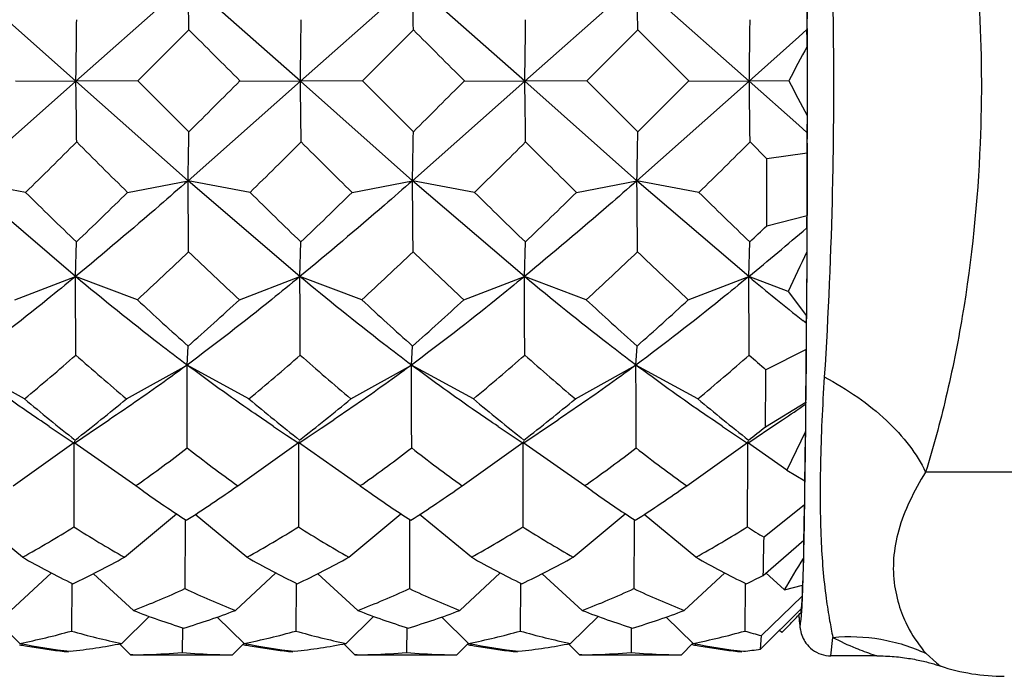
# Model space of a CAD drawing. Header units: inches. Extents: x 0 to 22, y 0 to 17.
# Tile 39 of 56: x 16.248 to 16.437, y 11.253 to 11.38. Entities that reach past the tile are written whole.
import ezdxf

# ---------------------------------------------------------------- set-up
doc = ezdxf.new("R2010")
doc.units = ezdxf.units.IN
doc.header["$LTSCALE"] = 1.21
doc.header["$MEASUREMENT"] = 0
doc.layers.get('0').update_dxf_attribs({"linetype": 'CONTINUOUS'})
doc.layers.add('02___PRT_ALL_AXES', color=7, linetype='CONTINUOUS')
doc.layers.add('DIMENSIONS', color=7, linetype='CONTINUOUS')
doc.styles.get("Standard").update_dxf_attribs({"font": 'txt', "width": 0.8})
doc.dimstyles.new('DIMSTYLE_2', dxfattribs={"dimtxt": 0.125, "dimasz": 0.18, "dimexe": 0.125, "dimexo": 0.0625, "dimgap": 0.0625, "dimtad": 0, "dimtih": 1, "dimtoh": 1, "dimdsep": 46, "dimtxsty": 'STANDARD', "dimblk": '_FILLED', "dimblk1": '_FILLED', "dimblk2": '_FILLED', "dimcen": 0.09, "dimadec": 0, "dimazin": 0, "dimtfac": 1, "dimtofl": 0, "dimtmove": 0, "dimatfit": 3, "dimldrblk": '_FILLED', "dimfxl": 1, "dimtolj": 1, "dimarcsym": 0})

# ---------------------------------------------------------------- blocks, each defined once
blk = doc.blocks.new('_FILLED')
at = {"color": 0, "linetype": 'BYBLOCK'}
blk.add_solid([(0, 0), (-1, 0.1736111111), (-1, -0.1736111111)], dxfattribs=at)
blk = doc.blocks.new('*D4')
at = {"layer": 'DIMENSIONS', "color": 2, "linetype": 'CONTINUOUS'}
for p, q in [((6.5839886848, 11.7967413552), (6.5839886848, 9.3306980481)), ((17.5851585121, 11.5620956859), (17.5851585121, 9.3306980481)), ((6.5839886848, 9.4556980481), (11.1220735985, 9.4556980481)), ((17.5851585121, 9.4556980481), (13.0470735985, 9.4556980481))]:
    blk.add_line(p, q, dxfattribs=at)
at = {"layer": 'DIMENSIONS', "color": 2, "linetype": 'CONTINUOUS', "xscale": 0.18, "yscale": 0.18, "zscale": 0.18, "rotation": 180}
blk.add_blockref('_FILLED', (6.5839886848, 9.4556980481), dxfattribs=at)
at = {"layer": 'DIMENSIONS', "color": 2, "linetype": 'CONTINUOUS', "xscale": 0.18, "yscale": 0.18, "zscale": 0.18}
blk.add_blockref('_FILLED', (17.5851585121, 9.4556980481), dxfattribs=at)
at = {"layer": 'DIMENSIONS', "color": 2, "linetype": 'CONTINUOUS', "insert": (12.0845735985, 9.5181980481), "char_height": 0.125, "width": 1.8, "attachment_point": 2, "line_spacing_factor": 0.9}
blk.add_mtext('(1090.06 [42.916])', dxfattribs=at)
blk = doc.blocks.new('*D10')
at = {"layer": 'DIMENSIONS', "color": 2, "linetype": 'CONTINUOUS'}
for p, q in [((17.5851585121, 11.5620956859), (17.5851585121, 10.0806980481)), ((15.9046678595, 11.2851271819), (15.9046678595, 10.0806980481)), ((15.9046678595, 10.2056980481), (15.5446678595, 10.2056980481)), ((17.5851585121, 10.2056980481), (17.9451585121, 10.2056980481))]:
    blk.add_line(p, q, dxfattribs=at)
at = {"layer": 'DIMENSIONS', "color": 2, "linetype": 'CONTINUOUS', "xscale": 0.18, "yscale": 0.18, "zscale": 0.18}
blk.add_blockref('_FILLED', (15.9046678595, 10.2056980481), dxfattribs=at)
at = {"layer": 'DIMENSIONS', "color": 2, "linetype": 'CONTINUOUS', "xscale": 0.18, "yscale": 0.18, "zscale": 0.18, "rotation": 180}
blk.add_blockref('_FILLED', (17.5851585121, 10.2056980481), dxfattribs=at)
at = {"layer": 'DIMENSIONS', "color": 2, "linetype": 'CONTINUOUS', "insert": (16.7449131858, 10.2681980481), "char_height": 0.125, "width": 1.325, "attachment_point": 2, "line_spacing_factor": 0.9}
blk.add_mtext('42.68{\\Ftxt.shx;\\W1.000000;\\H0.125000; }[1.681]', dxfattribs=at)

msp = doc.modelspace()

# ---------------------------------------------------------------- linework, layer by layer
at = {"color": 7, "linetype": 'CONTINUOUS'}
for p, q in [((16.2583741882, 11.3677074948), (16.2367054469, 11.3869015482)), ((16.2799914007, 11.3869015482), (16.2583741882, 11.3677074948)), ((16.301660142, 11.3677074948), (16.2799914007, 11.3869015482)), ((16.3232773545, 11.3869015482), (16.301660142, 11.3677074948)), ((16.3449460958, 11.3677074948), (16.3232773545, 11.3869015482)), ((16.3665633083, 11.3869015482), (16.3449460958, 11.3677074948)), ((16.3882320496, 11.3677074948), (16.3665633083, 11.3869015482)), ((16.3994226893, 11.3794065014), (16.3994174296, 11.382417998)), ((16.3993932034, 11.3816609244), (16.3993478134, 11.3776205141)), ((16.399426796, 11.376387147), (16.3994226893, 11.3794065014)), ((16.2801655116, 11.3775738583), (16.2703388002, 11.3677549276)), ((16.3234514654, 11.3775738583), (16.313624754, 11.3677549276)), ((16.3667374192, 11.3775738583), (16.3569107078, 11.3677549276)), ((16.3977750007, 11.3762212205), (16.3882320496, 11.3677074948)), ((16.3993478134, 11.3776205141), (16.3977750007, 11.3762212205)), ((16.3994297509, 11.3733599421), (16.399426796, 11.376387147)), ((16.3994032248, 11.3743910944), (16.3994039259, 11.3610537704)), ((16.3994300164, 11.3612188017), (16.3994297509, 11.3733599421)), ((16.2583741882, 11.3677074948), (16.2367074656, 11.3484982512)), ((16.2467187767, 11.3677549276), (16.2583741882, 11.3677074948)), ((16.2703388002, 11.3677549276), (16.2583741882, 11.3677074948)), ((16.2799934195, 11.3484982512), (16.2583741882, 11.3677074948)), ((16.2801665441, 11.3579324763), (16.2703388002, 11.3677549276)), ((16.301660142, 11.3677074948), (16.2799934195, 11.3484982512)), ((16.2900047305, 11.3677549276), (16.301660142, 11.3677074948)), ((16.313624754, 11.3677549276), (16.301660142, 11.3677074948)), ((16.3232793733, 11.3484982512), (16.301660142, 11.3677074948)), ((16.313624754, 11.3677549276), (16.3234524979, 11.3579324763)), ((16.3449460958, 11.3677074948), (16.3232793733, 11.3484982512)), ((16.3332906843, 11.3677549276), (16.3449460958, 11.3677074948)), ((16.3569107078, 11.3677549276), (16.3449460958, 11.3677074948)), ((16.3665653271, 11.3484982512), (16.3449460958, 11.3677074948)), ((16.3569107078, 11.3677549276), (16.3667384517, 11.3579324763)), ((16.3882320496, 11.3677074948), (16.3665653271, 11.3484982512)), ((16.3765766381, 11.3677549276), (16.3882320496, 11.3677074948)), ((16.3958603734, 11.3677377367), (16.3882320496, 11.3677074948)), ((16.397758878, 11.3592059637), (16.3882320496, 11.3677074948)), ((16.3994039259, 11.3610537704), (16.3993488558, 11.357790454)), ((16.3994271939, 11.3581908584), (16.3994298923, 11.3610536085)), ((16.3994298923, 11.3610536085), (16.3994300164, 11.3612188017)), ((16.3993488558, 11.357790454), (16.397758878, 11.3592059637)), ((16.3993488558, 11.357790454), (16.3993946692, 11.3537780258)), ((16.3994232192, 11.3551704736), (16.3994267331, 11.3577898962)), ((16.3994267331, 11.3577898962), (16.3994271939, 11.3581908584)), ((16.3916234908, 11.3527369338), (16.3883789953, 11.3559640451)), ((16.3994180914, 11.352157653), (16.3994232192, 11.3551704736)), ((16.3993946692, 11.3537780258), (16.3916234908, 11.3527369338)), ((16.3993946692, 11.3537780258), (16.3993640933, 11.3417831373)), ((16.3915905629, 11.3398193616), (16.3916234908, 11.3527369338)), ((16.3993958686, 11.3432104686), (16.3994180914, 11.352157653)), ((16.2486692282, 11.3462405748), (16.2367074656, 11.3484982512)), ((16.2582780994, 11.330012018), (16.2367074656, 11.3484982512)), ((16.2683351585, 11.3462405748), (16.2799934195, 11.3484982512)), ((16.291955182, 11.3462405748), (16.2799934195, 11.3484982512)), ((16.3015640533, 11.330012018), (16.2799934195, 11.3484982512)), ((16.3116211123, 11.3462405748), (16.3232793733, 11.3484982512)), ((16.3352411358, 11.3462405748), (16.3232793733, 11.3484982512)), ((16.3448500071, 11.330012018), (16.3232793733, 11.3484982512)), ((16.3549070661, 11.3462405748), (16.3665653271, 11.3484982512)), ((16.3785270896, 11.3462405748), (16.3665653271, 11.3484982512)), ((16.3881359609, 11.330012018), (16.3665653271, 11.3484982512)), ((16.3993862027, 11.3402660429), (16.3993958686, 11.3432104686)), ((16.3915905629, 11.3398193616), (16.3993640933, 11.3417831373)), ((16.3993754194, 11.337344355), (16.3993862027, 11.3402660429)), ((16.3993019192, 11.339377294), (16.399336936, 11.3347737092)), ((16.2582780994, 11.330012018), (16.2584719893, 11.336684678)), ((16.3015640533, 11.330012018), (16.3017579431, 11.336684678)), ((16.3448500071, 11.330012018), (16.3450438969, 11.336684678)), ((16.3881359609, 11.330012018), (16.3883298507, 11.336684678)), ((16.39936492, 11.3347721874), (16.3993754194, 11.337344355)), ((16.399336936, 11.3347737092), (16.3992833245, 11.3244521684)), ((16.3993050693, 11.3231579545), (16.3993635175, 11.3344454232)), ((16.3993635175, 11.3344454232), (16.39936492, 11.3347721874)), ((16.2466111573, 11.3255359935), (16.2582780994, 11.330012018)), ((16.2702311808, 11.3255359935), (16.2582780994, 11.330012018)), ((16.2898971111, 11.3255359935), (16.3015640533, 11.330012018)), ((16.3135171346, 11.3255359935), (16.3015640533, 11.330012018)), ((16.333183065, 11.3255359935), (16.3448500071, 11.330012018)), ((16.3568030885, 11.3255359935), (16.3448500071, 11.330012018)), ((16.3764690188, 11.3255359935), (16.3881359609, 11.330012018)), ((16.395756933, 11.3271582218), (16.3881359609, 11.330012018)), ((16.395756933, 11.3271582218), (16.3992707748, 11.3224311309)), ((16.3992833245, 11.3244521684), (16.3992707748, 11.3224311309)), ((16.3992878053, 11.3204238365), (16.3993050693, 11.3231579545)), ((16.3992035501, 11.3210262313), (16.3985602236, 11.3215367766)), ((16.3992035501, 11.3210262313), (16.3992257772, 11.3159798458)), ((16.3992694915, 11.3177269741), (16.3992878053, 11.3204238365)), ((16.3992501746, 11.3150742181), (16.3992694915, 11.3177269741)), ((16.2798029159, 11.3129592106), (16.2800101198, 11.316613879)), ((16.3230888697, 11.3129592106), (16.3232960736, 11.316613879)), ((16.3663748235, 11.3129592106), (16.3665820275, 11.316613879)), ((16.3992257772, 11.3159798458), (16.3914416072, 11.3120312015)), ((16.3991862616, 11.3073869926), (16.3992501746, 11.3150742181)), ((16.2484558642, 11.3064368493), (16.236516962, 11.3129592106)), ((16.2681217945, 11.3064368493), (16.2798029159, 11.3129592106)), ((16.291741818, 11.3064368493), (16.2798029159, 11.3129592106)), ((16.3114077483, 11.3064368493), (16.3230888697, 11.3129592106)), ((16.3350277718, 11.3064368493), (16.3230888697, 11.3129592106)), ((16.3546937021, 11.3064368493), (16.3663748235, 11.3129592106)), ((16.3783137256, 11.3064368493), (16.3663748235, 11.3129592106)), ((16.3913464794, 11.301059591), (16.3991374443, 11.3057919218)), ((16.3991374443, 11.3057919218), (16.3990679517, 11.3053869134)), ((16.3991630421, 11.3049236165), (16.3991862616, 11.3073869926)), ((16.3990679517, 11.3053869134), (16.3990772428, 11.3001100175)), ((16.3991138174, 11.3001548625), (16.3991630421, 11.3049236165)), ((16.2532103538, 11.3011219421), (16.2557139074, 11.2994468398)), ((16.2964963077, 11.3011219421), (16.2989998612, 11.2994468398)), ((16.3397822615, 11.3011219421), (16.342285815, 11.2994468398)), ((16.3830682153, 11.3011219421), (16.3855717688, 11.2994468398)), ((16.3990772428, 11.3001100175), (16.3954580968, 11.2926917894)), ((16.3990878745, 11.2978555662), (16.3991138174, 11.3001548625)), ((16.2557139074, 11.2994468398), (16.2580553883, 11.2978667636)), ((16.2580781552, 11.297866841), (16.2597147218, 11.2989800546)), ((16.2580781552, 11.2978668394), (16.2581888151, 11.2983015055)), ((16.2989998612, 11.2994468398), (16.3013413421, 11.2978667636)), ((16.301364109, 11.297866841), (16.3030006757, 11.2989800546)), ((16.301364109, 11.2978668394), (16.3014747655, 11.2983014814)), ((16.342285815, 11.2994468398), (16.344627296, 11.2978667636)), ((16.3446500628, 11.297866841), (16.3462866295, 11.2989800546)), ((16.3446500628, 11.2978668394), (16.3447607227, 11.2983015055)), ((16.3855717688, 11.2994468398), (16.3879132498, 11.2978667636)), ((16.3879360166, 11.297866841), (16.3895725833, 11.2989800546)), ((16.3879360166, 11.2978668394), (16.3880466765, 11.2983015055)), ((16.2463002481, 11.2896771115), (16.2580005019, 11.297995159)), ((16.2580016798, 11.2962445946), (16.2579957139, 11.2817532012)), ((16.2699202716, 11.2896771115), (16.2580005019, 11.297995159)), ((16.2580005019, 11.297995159), (16.2580016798, 11.2962445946)), ((16.2895862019, 11.2896771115), (16.3012864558, 11.297995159)), ((16.3012876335, 11.2962447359), (16.3012816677, 11.2817532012)), ((16.3132062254, 11.2896771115), (16.3012864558, 11.297995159)), ((16.3012864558, 11.297995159), (16.3012876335, 11.2962447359)), ((16.3328721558, 11.2896771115), (16.3445724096, 11.297995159)), ((16.3445735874, 11.2962445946), (16.3445676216, 11.2817532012)), ((16.3564921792, 11.2896771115), (16.3445724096, 11.297995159)), ((16.3445724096, 11.297995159), (16.3445735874, 11.2962445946)), ((16.3761581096, 11.2896771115), (16.3878583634, 11.297995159)), ((16.3878595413, 11.2962445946), (16.3878535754, 11.2817532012)), ((16.3954580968, 11.2926917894), (16.3878583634, 11.297995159)), ((16.3878583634, 11.297995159), (16.3878595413, 11.2962445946)), ((16.3954580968, 11.2926917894), (16.3989542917, 11.2906412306)), ((16.3988847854, 11.290676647), (16.3988840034, 11.2895487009)), ((16.3989756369, 11.2892599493), (16.3990049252, 11.2913152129)), ((16.6637168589, 11.2923122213), (16.4222407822, 11.2923116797)), ((16.2713698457, 11.2886451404), (16.2699202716, 11.2896771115)), ((16.3132062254, 11.2896771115), (16.3146557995, 11.2886451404)), ((16.3146557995, 11.2886451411), (16.3148298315, 11.2885221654)), ((16.3579417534, 11.2886451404), (16.3564921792, 11.2896771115)), ((16.3988840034, 11.2895487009), (16.3988804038, 11.2859965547)), ((16.3989456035, 11.2872723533), (16.3989756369, 11.2892599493)), ((16.3989148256, 11.2853523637), (16.3989456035, 11.2872723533)), ((16.3988804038, 11.2859965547), (16.3910696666, 11.2797415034)), ((16.2480593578, 11.2759008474), (16.2380823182, 11.2841147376)), ((16.2677252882, 11.2759008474), (16.2777463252, 11.2842725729)), ((16.279443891, 11.2831540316), (16.2794418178, 11.2822177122)), ((16.2913453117, 11.2759008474), (16.2813682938, 11.2841147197)), ((16.311011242, 11.2759008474), (16.321032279, 11.2842725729)), ((16.3227298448, 11.2831540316), (16.3227277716, 11.2822177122)), ((16.3346312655, 11.2759008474), (16.3246542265, 11.284114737)), ((16.3542971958, 11.2759008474), (16.3643182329, 11.2842725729)), ((16.3660157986, 11.2831540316), (16.3660137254, 11.2822177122)), ((16.3779172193, 11.2759008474), (16.3679401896, 11.2841147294)), ((16.2794418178, 11.2822177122), (16.27940272, 11.2698364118)), ((16.3227277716, 11.2822177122), (16.3226886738, 11.2698364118)), ((16.3660137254, 11.2822177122), (16.3659746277, 11.2698364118)), ((16.398818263, 11.2800125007), (16.3988511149, 11.281720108)), ((16.3909268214, 11.2723861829), (16.3987477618, 11.2791666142)), ((16.3986760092, 11.2791044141), (16.398666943, 11.2765377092)), ((16.3986636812, 11.2756772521), (16.3985026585, 11.2705237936)), ((16.398666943, 11.2765377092), (16.3986636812, 11.2756772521)), ((16.2458333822, 11.2656374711), (16.2536368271, 11.2728720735)), ((16.2694534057, 11.2656374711), (16.2617321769, 11.272723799)), ((16.289119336, 11.2656374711), (16.2969227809, 11.2728720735)), ((16.3127393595, 11.2656374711), (16.305018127, 11.2727238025)), ((16.3324052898, 11.2656374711), (16.3402087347, 11.2728720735)), ((16.3560253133, 11.2656374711), (16.34830408, 11.2727238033)), ((16.3756912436, 11.2656374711), (16.3834946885, 11.2728720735)), ((16.3950093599, 11.2695856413), (16.3913982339, 11.2728998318)), ((16.2575555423, 11.270886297), (16.2574978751, 11.261665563)), ((16.3008414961, 11.2708862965), (16.3007838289, 11.261665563)), ((16.3441274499, 11.270886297), (16.3440697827, 11.261665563)), ((16.3874134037, 11.270886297), (16.3873557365, 11.261665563)), ((16.3950093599, 11.2695856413), (16.3985026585, 11.2705237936)), ((16.3984253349, 11.2704972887), (16.3984165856, 11.2691863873)), ((16.398411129, 11.2683928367), (16.3905642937, 11.2607836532)), ((16.398411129, 11.2683928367), (16.3982543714, 11.2659606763)), ((16.3984165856, 11.2691863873), (16.398411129, 11.2683928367)), ((16.3903954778, 11.2581644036), (16.3982543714, 11.2659606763)), ((16.3981665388, 11.2658949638), (16.3981592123, 11.2651950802)), ((16.3982657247, 11.2639002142), (16.3984212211, 11.2663645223)), ((16.2475400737, 11.2592813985), (16.2423473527, 11.2643574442)), ((16.267206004, 11.2592813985), (16.272502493, 11.26448593)), ((16.2908260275, 11.2592813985), (16.2856333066, 11.264357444)), ((16.3104919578, 11.2592813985), (16.315788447, 11.2644859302)), ((16.3341119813, 11.2592813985), (16.3289192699, 11.2643574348)), ((16.3537779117, 11.2592813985), (16.3590744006, 11.26448593)), ((16.3773979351, 11.2592813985), (16.3722052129, 11.2643574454)), ((16.3977952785, 11.2646691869), (16.3978700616, 11.2636121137)), ((16.3978079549, 11.2646722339), (16.3978654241, 11.2639223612)), ((16.2789118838, 11.2623247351), (16.2788631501, 11.2575546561)), ((16.3221978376, 11.2623247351), (16.3221491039, 11.2575546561)), ((16.3654837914, 11.2623247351), (16.3654350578, 11.2575546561)), ((16.3978654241, 11.2639223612), (16.3979051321, 11.2635160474)), ((16.3979028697, 11.2632369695), (16.3979703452, 11.262612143)), ((16.3979051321, 11.2635160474), (16.3980258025, 11.2628311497)), ((16.3980665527, 11.2627846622), (16.3982657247, 11.2639002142)), ((16.3903954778, 11.2581644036), (16.3905642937, 11.2607836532)), ((16.3944790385, 11.2613574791), (16.3940483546, 11.2617881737)), ((16.394991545, 11.26186571), (16.3944790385, 11.2613574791)), ((16.4039715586, 11.2568791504), (16.404335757, 11.2604482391)), ((16.2689016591, 11.2570768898), (16.2667781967, 11.2592004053)), ((16.2885675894, 11.2570768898), (16.2907989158, 11.2593085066)), ((16.2907777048, 11.2590126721), (16.2905474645, 11.2590553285)), ((16.3121876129, 11.2570768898), (16.3100641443, 11.2592004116)), ((16.3318535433, 11.2570768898), (16.3340848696, 11.2593085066)), ((16.3340636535, 11.259012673), (16.3338334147, 11.2590553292)), ((16.3554735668, 11.2570768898), (16.3533501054, 11.2592004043)), ((16.3751394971, 11.2570768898), (16.3773708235, 11.2593085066)), ((16.3773496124, 11.2590126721), (16.3771193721, 11.2590553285)), ((16.2693385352, 11.2570760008), (16.2689016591, 11.2570768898)), ((16.2881199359, 11.2570760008), (16.2885675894, 11.2570768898)), ((16.3126244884, 11.2570760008), (16.3121876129, 11.2570768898)), ((16.331405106, 11.2570760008), (16.3318535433, 11.2570768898)), ((16.3559104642, 11.2570760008), (16.3554735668, 11.2570768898)), ((16.3746914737, 11.2570760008), (16.3751394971, 11.2570768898)), ((16.4127987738, 11.2568791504), (16.4039715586, 11.2568791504)), ((16.4120521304, 11.2571565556), (16.4128486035, 11.2568791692)), ((16.4223184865, 11.2573325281), (16.4243449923, 11.2555014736)), ((16.4243004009, 11.2551721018), (16.4250613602, 11.2549299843)), ((16.4243449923, 11.2555014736), (16.42513881, 11.2549099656))]:
    msp.add_line(p, q, dxfattribs=at)
for points in [[(16.2597147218, 11.2989800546), (16.2623581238, 11.300764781), (16.2648053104, 11.302402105)], [(16.3030006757, 11.2989800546), (16.3056440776, 11.300764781), (16.3080912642, 11.302402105)], [(16.3462866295, 11.2989800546), (16.3489300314, 11.300764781), (16.3513772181, 11.302402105)], [(16.3895725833, 11.2989800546), (16.3922159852, 11.300764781), (16.3946631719, 11.302402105)], [(16.412848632, 11.2568791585), (16.4131924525, 11.2568776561), (16.4136288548, 11.2568714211), (16.4140625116, 11.2568604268), (16.4144932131, 11.2568447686), (16.4149204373, 11.2568245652), (16.4153441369, 11.2567999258), (16.4157642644, 11.2567709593), (16.4161803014, 11.2567378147), (16.4165921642, 11.256700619), (16.4169998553, 11.2566594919), (16.417402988, 11.256614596), (16.4178016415, 11.2565660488), (16.4181956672, 11.2565139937), (16.4185843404, 11.2564586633), (16.4189677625, 11.2564001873), (16.4193457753, 11.2563387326), (16.4197172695, 11.2562746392), (16.4200821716, 11.2562080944), (16.4204405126, 11.256139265), (16.4207913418, 11.2560685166), (16.4211346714, 11.2559960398), (16.4214704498, 11.2559220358), (16.4217976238, 11.2558469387), (16.422116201, 11.255770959), (16.4224261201, 11.2556943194), (16.4227262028, 11.255617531), (16.4230165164, 11.2555408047), (16.4232968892, 11.2554644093), (16.4235657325, 11.2553890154), (16.4238233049, 11.2553147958), (16.4240691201, 11.2552421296), (16.4243004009, 11.2551721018)]]:
    msp.add_lwpolyline(points, dxfattribs=at)
for centre, radius, start, end in [((14.9437579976, 11.3572939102), 1.3365613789, 0.8693951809, 1.269325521), ((14.9870439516, 11.3572939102), 1.3365613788, 0.8693951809, 1.269325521), ((15.0303299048, 11.3572939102), 1.3365613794, 0.8693951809, 1.2693255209), ((13.468182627, 11.4079815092), 2.7904822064, 359.1730421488, 359.4160275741), ((13.5114685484, 11.4079815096), 2.7904822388, 359.1730421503, 359.4160275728), ((13.5547545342, 11.4079815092), 2.7904822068, 359.1730421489, 359.4160275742), ((13.5980404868, 11.4079815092), 2.790482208, 359.173042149, 359.4160275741), ((12.7202187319, 7.8004321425), 5.0466983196, 44.9802256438, 45.1380388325), ((12.763504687, 7.8004321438), 5.0466983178, 44.9802256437, 45.1380388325), ((12.8067906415, 7.8004321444), 5.0466983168, 44.9802256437, 45.1380388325), ((14.7902028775, 11.348395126), 1.6094103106, 0.9255092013, 1.0404950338), ((16.6184713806, 11.2534693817), 0.2502257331, 151.1020860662, 152.8281375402), ((13.5330983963, 11.3277334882), 2.725568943, 0.5934616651, 0.8403471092), ((12.1845866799, 15.4699114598), 5.8036321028, 314.8855202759, 315.0227681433), ((13.5763843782, 11.3277334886), 2.7255689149, 0.5934616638, 0.8403471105), ((12.2278726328, 15.4699114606), 5.8036321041, 314.885520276, 315.0227681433), ((13.6196703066, 11.3277334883), 2.7255689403, 0.5934616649, 0.8403471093), ((12.2711585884, 15.4699114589), 5.8036321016, 314.8855202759, 315.0227681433), ((13.6629562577, 11.3277334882), 2.725568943, 0.5934616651, 0.8403471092), ((16.6315831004, 11.4884265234), 0.2648225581, 207.1122057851, 208.7490318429), ((14.8958710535, 11.3786165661), 1.3844500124, 358.7534483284, 359.1439523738), ((14.9391570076, 11.3786165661), 1.3844500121, 358.7534483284, 359.1439523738), ((14.9824429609, 11.3786165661), 1.3844500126, 358.7534483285, 359.1439523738), ((14.9064077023, 12.7160845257), 1.9178473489, 314.4173154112, 314.8308520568), ((17.8670783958, 12.9696872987), 2.2784993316, 225.091857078, 225.439259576), ((14.9496936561, 12.7160845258), 1.917847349, 314.4173154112, 314.8308520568), ((17.9103643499, 12.969687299), 2.278499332, 225.091857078, 225.4392595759), ((14.99297961, 12.7160845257), 1.9178473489, 314.4173154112, 314.8308520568), ((17.9536503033, 12.9696872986), 2.2784993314, 225.0918570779, 225.4392595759), ((15.0362655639, 12.7160845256), 1.9178473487, 314.4173154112, 314.8308520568), ((11.8832431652, 11.3050360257), 4.3969650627, 0.3877241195, 0.5663548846), ((11.9265291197, 11.3050360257), 4.3969650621, 0.3877241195, 0.5663548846), ((11.9698150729, 11.3050360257), 4.3969650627, 0.3877241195, 0.5663548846), ((17.2246756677, 12.3376549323), 1.3912192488, 225.4487045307, 226.0125036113), ((15.4460984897, 12.1850483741), 1.1745942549, 313.7585250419, 314.4284172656), ((17.2016104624, 12.2695896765), 1.2961659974, 225.4280314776, 226.0331766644), ((15.4893845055, 12.1850483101), 1.1745941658, 313.7585250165, 314.428417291), ((17.3112475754, 12.3376549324), 1.391219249, 225.4487045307, 226.0125036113), ((15.5326704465, 12.1850483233), 1.1745941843, 313.7585250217, 314.4284172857), ((17.3545335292, 12.3376549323), 1.3912192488, 225.4487045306, 226.0125036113), ((15.6997135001, 11.3586604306), 0.6998541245, 358.4211249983, 358.6181528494), ((15.8600343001, 11.9709920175), 0.830509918, 309.4850161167, 310.4904357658), ((15.645591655, 12.1125475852), 1.0740685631, 313.7504254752, 313.991709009), ((15.7007615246, 11.9431797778), 0.8401068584, 312.6761609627, 313.5992390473), ((16.901204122, 11.9820023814), 0.897019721, 226.1795986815, 227.0400713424), ((15.7440473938, 11.9431798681), 0.8401069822, 312.6761610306, 313.5992389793), ((16.9138457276, 11.9495857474), 0.8524125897, 226.1570837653, 227.0625862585), ((15.7873333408, 11.9431798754), 0.8401069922, 312.6761610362, 313.5992389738), ((16.9571316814, 11.9495857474), 0.8524125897, 226.1570837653, 227.0625862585), ((16.9578012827, 11.0675931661), 0.619086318, 154.4326125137, 155.2114169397), ((10.2638365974, 11.291989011), 5.9945620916, 0.2186619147, 0.3634247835), ((10.3071227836, 11.2919890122), 5.9945618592, 0.2186619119, 0.3634247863), ((10.3504085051, 11.291989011), 5.9945620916, 0.2186619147, 0.3634247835), ((10.3936944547, 11.291989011), 5.9945620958, 0.2186619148, 0.3634247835), ((16.7845549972, 11.8069457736), 0.6201724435, 230.2672307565, 231.5084577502), ((16.7304611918, 11.8201435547), 0.6756095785, 227.0619613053, 228.1846005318), ((15.8695576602, 11.7813936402), 0.620073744, 311.4481008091, 312.6786853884), ((16.7546501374, 11.7992125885), 0.6472772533, 227.0373906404, 228.2091711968), ((15.9128435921, 11.7813936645), 0.6200737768, 311.4481008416, 312.6786853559), ((16.8170330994, 11.8201435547), 0.6756095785, 227.0619613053, 228.1846005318), ((15.9561295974, 11.7813936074), 0.6200736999, 311.4481007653, 312.6786854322), ((16.2567449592, 11.3285469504), 0.1426569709, 356.9780284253, 357.5429306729), ((11.7840237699, 11.3509009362), 4.6153341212, 359.4399977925, 359.5664777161), ((15.9346774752, 11.6849460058), 0.491656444, 309.6582200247, 311.1734649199), ((16.5937717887, 11.6936175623), 0.505921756, 228.4723443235, 229.9334763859), ((15.9779635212, 11.6849458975), 0.4916563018, 309.6582198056, 311.1734651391), ((16.6370577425, 11.6936175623), 0.505921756, 228.4723443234, 229.9334763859), ((16.0212494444, 11.6849459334), 0.491656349, 309.6582198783, 311.1734650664), ((16.6682906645, 11.6796525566), 0.4874761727, 228.4446988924, 229.9611218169), ((16.064535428, 11.6849458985), 0.4916563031, 309.6582198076, 311.173465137), ((16.7433777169, 11.7160669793), 0.5358208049, 228.4829773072, 228.9424462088), ((9.1469151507, 11.2885629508), 7.1329294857, 0.0674336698, 0.1959651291), ((9.1902011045, 11.2885629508), 7.1329294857, 0.0674336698, 0.1959651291), ((9.2334870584, 11.2885629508), 7.1329294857, 0.0674336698, 0.1959651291), ((11.6142404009, 11.3479650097), 4.7773363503, 359.4374426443, 359.5690328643), ((16.5023820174, 11.6082997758), 0.3944613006, 229.9295577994, 231.7573321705), ((16.0202563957, 11.6053970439), 0.3883483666, 307.7879031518, 309.6618434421), ((16.5543124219, 11.6189153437), 0.4081496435, 229.9602098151, 231.7266801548), ((16.0635424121, 11.6053969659), 0.3883482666, 307.7879029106, 309.6618436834), ((16.588953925, 11.6082997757), 0.3944613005, 229.929557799, 231.7573321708), ((16.1068282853, 11.6053970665), 0.3883483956, 307.7879032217, 309.6618433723), ((16.6408843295, 11.6189153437), 0.4081496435, 229.9602098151, 231.7266801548), ((16.2066033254, 11.5846707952), 0.3391785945, 303.6733022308, 304.5721321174), ((16.1613345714, 11.5910505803), 0.3701354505, 307.7760481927, 308.4203663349), ((13.5156681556, 11.3328155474), 2.8835945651, 359.1619846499, 359.3501413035), ((16.0847799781, 11.5522860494), 0.3213109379, 305.2882918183, 307.3782787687), ((16.4773577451, 11.5512008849), 0.3219516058, 232.1568252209, 234.3220181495), ((16.1280659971, 11.5522859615), 0.3213108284, 305.2882881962, 307.3782790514), ((16.5206436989, 11.5512008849), 0.3219516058, 232.1568252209, 234.3220181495), ((16.1713519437, 11.5522859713), 0.3213108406, 305.2882886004, 307.3782790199), ((16.5579567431, 11.5432052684), 0.3119731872, 232.1221942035, 234.3566491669), ((13.5117014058, 11.3312047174), 2.8875790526, 359.2084812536, 359.338266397), ((16.1031447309, 11.526736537), 0.2898469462, 305.1270710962, 305.2427049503), ((16.4199872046, 11.4984736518), 0.2571286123, 234.6908175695, 236.9239005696), ((16.139105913, 11.5031432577), 0.2611744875, 302.5582238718, 305.181444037), ((16.1464309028, 11.526736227), 0.2898465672, 305.1270710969, 305.2427015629), ((16.1823919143, 11.503143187), 0.2611744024, 302.5582234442, 305.1814444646), ((16.189716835, 11.5267362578), 0.2898466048, 305.127071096, 305.2427019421), ((16.5065591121, 11.4984736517), 0.2571286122, 234.6908175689, 236.9239005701), ((16.2256778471, 11.5031432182), 0.26117444, 302.5582236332, 305.1814442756), ((16.4666751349, 11.50347836), 0.2631789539, 234.762572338, 236.897918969), ((14.9760047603, 11.3102134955), 1.4230817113, 358.7498986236, 359.0249361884), ((14.7273029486, 11.3128561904), 1.6718381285, 358.9328696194, 359.0573702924), ((16.1410874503, 11.4688832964), 0.2206472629, 298.9999975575, 301.9948034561), ((16.3750463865, 11.4653367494), 0.2177240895, 237.4789033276, 240.4671505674), ((16.1843734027, 11.4688832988), 0.2206472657, 298.9999975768, 301.9948034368), ((16.4183323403, 11.4653367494), 0.2177240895, 237.4789033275, 240.4671505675), ((16.2276593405, 11.468883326), 0.2206472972, 298.9999977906, 301.9948032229), ((16.4616182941, 11.4653367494), 0.2177240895, 237.4789033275, 240.4671505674), ((16.2709452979, 11.46888332), 0.2206472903, 298.9999977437, 301.9948032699), ((16.5098704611, 11.4732443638), 0.2270616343, 237.4949858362, 238.4522171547), ((14.9890010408, 11.3032915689), 1.402266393, 358.7371218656, 359.0377129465), ((15.2668937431, 11.302376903), 1.1321454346, 358.7064314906, 358.8681054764), ((16.3372728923, 11.4333583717), 0.1809749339, 240.4646321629, 243.9449720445), ((16.1779695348, 11.4378114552), 0.1851246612, 295.5393588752, 299.001959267), ((16.3805588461, 11.4333583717), 0.1809749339, 240.4646321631, 243.9449720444), ((16.2212555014, 11.4378114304), 0.1851246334, 295.5393586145, 299.0019595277), ((16.4260105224, 11.4374668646), 0.1856172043, 240.5081665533, 243.9014376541), ((16.2645414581, 11.4378114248), 0.1851246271, 295.5393585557, 299.0019595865), ((16.4671307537, 11.4333583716), 0.1809749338, 240.4646321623, 243.944972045), ((16.0058036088, 11.5072097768), 0.4560113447, 328.5944307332, 329.4869810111), ((15.5647376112, 11.2955693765), 0.8342237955, 358.5136578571, 358.7120587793), ((15.7446674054, 11.2909032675), 0.6542335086, 358.3972969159, 358.5134303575), ((16.3106689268, 11.4319811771), 0.1786389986, 295.5232358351, 296.6971273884), ((15.856595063, 11.2877508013), 0.5422614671, 358.2678238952, 358.3994894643), ((16.2118911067, 11.415917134), 0.1609266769, 290.9585648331, 294.8041510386), ((16.3461454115, 11.4109413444), 0.1560935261, 244.6858314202, 248.5719385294), ((16.2551770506, 11.4159171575), 0.1609267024, 290.9585651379, 294.8041507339), ((16.3894313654, 11.4109413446), 0.1560935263, 244.6858314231, 248.5719385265), ((16.2984630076, 11.4159171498), 0.1609266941, 290.9585650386, 294.8041508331), ((16.4327173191, 11.4109413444), 0.1560935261, 244.6858314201, 248.5719385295), ((16.04384489, 11.2818179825), 0.3549175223, 357.9483136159, 358.1231650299), ((15.9560737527, 11.2847211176), 0.4427366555, 358.1196738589, 358.2705804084), ((16.1844904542, 11.2765081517), 0.2141715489, 357.5078809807, 357.7532708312), ((16.1197332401, 11.2790776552), 0.2789797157, 357.7473424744, 357.9527681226), ((16.2389232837, 11.2741166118), 0.159686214, 357.2174388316, 357.5159294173), ((16.3188192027, 11.3914466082), 0.1351477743, 248.5756317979, 252.9378229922), ((16.2388885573, 11.3968028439), 0.1404545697, 286.6641994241, 290.9547221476), ((16.3621051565, 11.391446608), 0.1351477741, 248.5756317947, 252.9378229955), ((16.2821745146, 11.3968028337), 0.1404545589, 286.6641992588, 290.9547223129), ((16.4062411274, 11.3938816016), 0.137725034, 248.6164659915, 252.8969887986), ((16.3254604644, 11.3968028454), 0.1404545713, 286.6641994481, 290.9547221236), ((16.3255935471, 11.3310212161), 0.0979733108, 315.6945186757, 317.257164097), ((16.3195330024, 11.3366401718), 0.1062378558, 317.2500145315, 317.7395921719), ((16.3327981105, 11.3240422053), 0.0879428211, 315.0078037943, 315.6698201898), ((16.4334882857, 11.2665264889), 0.035737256, 184.6776684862, 184.8888019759), ((16.4280518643, 11.2660578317), 0.0302806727, 184.8818985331, 185.34526373), ((16.2228549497, 11.3843694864), 0.1275005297, 281.1634189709, 285.7659334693), ((16.2914117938, 11.3788029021), 0.121947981, 253.8530699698, 258.5511671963), ((16.2661409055, 11.384369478), 0.1275005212, 281.1634188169, 285.7659336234), ((16.3346977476, 11.3788029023), 0.1219479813, 253.8530699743, 258.5511671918), ((16.3094268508, 11.3843695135), 0.1275005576, 281.1634194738, 285.7659329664), ((16.3779837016, 11.3788029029), 0.1219479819, 253.853069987, 258.5511671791), ((16.352712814, 11.3843694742), 0.1275005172, 281.1634187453, 285.765933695), ((16.4220015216, 11.3814359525), 0.1246806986, 253.8665160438, 255.3957051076), ((16.2693331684, 11.3775394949), 0.1205224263, 259.5590056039, 260.113420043), ((16.2698164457, 11.3694070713), 0.1123561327, 258.5644373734, 263.5762362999), ((16.2691652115, 11.3765719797), 0.1195404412, 260.1131045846, 260.9205419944), ((16.2689183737, 11.3750069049), 0.1179560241, 260.9189730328, 262.5486555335), ((16.2443738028, 11.3751116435), 0.1180591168, 276.2594660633, 281.1510575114), ((16.312619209, 11.3775399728), 0.120522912, 259.5590052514, 260.1127815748), ((16.3131023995, 11.3694070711), 0.1123561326, 258.5644373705, 263.5762363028), ((16.312451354, 11.3765731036), 0.1195415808, 260.1124659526, 260.9195128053), ((16.3122045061, 11.3750081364), 0.1179572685, 260.9179430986, 262.5476126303), ((16.2876597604, 11.3751116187), 0.1180590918, 276.2594655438, 281.1510580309), ((16.3559053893, 11.3775412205), 0.1205241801, 259.559004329, 260.1111156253), ((16.3563883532, 11.3694070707), 0.1123561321, 258.5644373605, 263.5762363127), ((16.3557378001, 11.376576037), 0.1195445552, 260.1107995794, 260.9168273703), ((16.3554909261, 11.3750113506), 0.1179605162, 260.9152557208, 262.5448914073), ((16.3309457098, 11.3751116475), 0.1180591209, 276.2594661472, 281.1510574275), ((16.3991911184, 11.3775399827), 0.1205229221, 259.5590052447, 260.1127686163), ((16.3998371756, 11.3704436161), 0.1134044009, 258.5876155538, 263.5530581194), ((16.3990232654, 11.3765731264), 0.119541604, 260.1124529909, 260.919491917), ((16.3987764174, 11.3750081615), 0.1179572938, 260.9179221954, 262.5475914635), ((16.268691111, 11.373276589), 0.1162108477, 262.5491233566, 264.1950623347), ((16.2684520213, 11.3703009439), 0.1132249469, 270.2275330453, 271.9097906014), ((16.2684149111, 11.3711680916), 0.1140928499, 271.9139040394, 275.2543161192), ((16.2890442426, 11.3654090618), 0.1083338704, 264.6074507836, 268.0367316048), ((16.2890056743, 11.3645305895), 0.1074545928, 268.0412373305, 269.7664084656), ((16.3119771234, 11.3732771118), 0.1162113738, 262.5480781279, 264.1950596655), ((16.31173797, 11.3703012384), 0.1132252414, 270.2275350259, 271.912613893), ((16.3117008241, 11.3711686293), 0.1140933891, 271.9167196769, 275.2543117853), ((16.3323301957, 11.3654090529), 0.1083338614, 264.6074507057, 268.0367789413), ((16.332291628, 11.3645305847), 0.1074545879, 268.0412848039, 269.7664085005), ((16.3552632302, 11.3732784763), 0.1162127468, 262.5453508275, 264.1950526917), ((16.3550239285, 11.3703009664), 0.1132249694, 270.2275331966, 271.9100064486), ((16.3549868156, 11.3711681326), 0.1140928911, 271.9141193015, 275.254315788), ((16.375616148, 11.3654090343), 0.1083338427, 264.6074505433, 268.036877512), ((16.3755775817, 11.3645305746), 0.1074545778, 268.0413836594, 269.7664085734), ((16.3985490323, 11.3732771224), 0.1162113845, 262.5480569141, 264.1950596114), ((16.3744023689, 11.3736986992), 0.116635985, 276.2517870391, 277.8812185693), ((16.4374133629, 11.2923122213), 0.0393700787, 251.6931851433, 270)]:
    msp.add_arc(centre, radius, start, end, dxfattribs=at)
for points, knots in [([(16.3980640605, 11.4714459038), (16.3980893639, 11.4722625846), (16.3981749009, 11.473781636), (16.3984566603, 11.4758545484), (16.398843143, 11.4773225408), (16.3992623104, 11.4782526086), (16.3996888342, 11.4789327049), (16.4002475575, 11.4794488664), (16.4009102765, 11.4796759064), (16.4014382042, 11.4797083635), (16.4020025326, 11.4796087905), (16.4028580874, 11.4792827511), (16.4040164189, 11.4785059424), (16.4054535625, 11.4771432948), (16.4070164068, 11.4752877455), (16.4086861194, 11.4729471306), (16.4111716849, 11.4689608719), (16.4143396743, 11.4628697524), (16.41800883, 11.4543469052), (16.4215423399, 11.4444652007), (16.4247783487, 11.4334700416), (16.4275876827, 11.4215950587), (16.42987619, 11.4090543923), (16.4315796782, 11.39603636), (16.4330209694, 11.3782128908), (16.433121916, 11.3646975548), (16.4327506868, 11.3556859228)], [0, 0, 0, 0, 0.017378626, 0.032330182, 0.0444476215, 0.0494986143, 0.053956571, 0.0615164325, 0.06503481, 0.0686712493, 0.0726462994, 0.077132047, 0.0880569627, 0.1020079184, 0.119172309, 0.1395683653, 0.1631160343, 0.2190383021, 0.2853895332, 0.3603475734, 0.442109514, 0.5290454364, 0.6197708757, 0.7131314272, 0.8081656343, 1, 1, 1, 1]), ([(16.4005541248, 11.450673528), (16.4014391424, 11.4411150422), (16.4031622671, 11.4194504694), (16.4043002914, 11.3912566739), (16.4045358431, 11.3661804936), (16.4042506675, 11.341187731), (16.4034649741, 11.322682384), (16.402694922, 11.3106598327)], [0, 0, 0, 0, 0.2054558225, 0.465071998, 0.6037221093, 0.7421534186, 1, 1, 1, 1]), ([(16.4327506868, 11.3556859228), (16.43229092, 11.3445250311), (16.4306214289, 11.3280693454), (16.4264049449, 11.3070146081), (16.423717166, 11.2970684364), (16.4222407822, 11.2923116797)], [0, 0, 0, 0, 0.5204481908, 0.7679440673, 1, 1, 1, 1]), ([(16.2799934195, 11.3484982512), (16.2781896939, 11.3469208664), (16.2710181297, 11.3406809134), (16.2637689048, 11.3345292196), (16.2582780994, 11.330012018)], [0, 0, 0, 0, 0.2520600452, 1, 1, 1, 1]), ([(16.3232793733, 11.3484982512), (16.3214756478, 11.3469208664), (16.3143040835, 11.3406809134), (16.3070548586, 11.3345292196), (16.3015640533, 11.330012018)], [0, 0, 0, 0, 0.2520600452, 1, 1, 1, 1]), ([(16.3665653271, 11.3484982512), (16.3647616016, 11.3469208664), (16.3575900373, 11.3406809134), (16.3503408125, 11.3345292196), (16.3448500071, 11.330012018)], [0, 0, 0, 0, 0.2520600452, 1, 1, 1, 1]), ([(16.2582780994, 11.330012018), (16.2564739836, 11.3285277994), (16.2493274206, 11.3227087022), (16.2420482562, 11.317050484), (16.236516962, 11.3129592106)], [0, 0, 0, 0, 0.2534881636, 1, 1, 1, 1]), ([(16.2798029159, 11.3129592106), (16.2780005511, 11.3143096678), (16.2707170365, 11.3198555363), (16.2635891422, 11.3256038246), (16.2582780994, 11.330012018)], [0, 0, 0, 0, 0.2460229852, 1, 1, 1, 1]), ([(16.3015640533, 11.330012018), (16.2997599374, 11.3285277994), (16.2926133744, 11.3227087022), (16.28533421, 11.317050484), (16.2798029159, 11.3129592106)], [0, 0, 0, 0, 0.2534881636, 1, 1, 1, 1]), ([(16.3230888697, 11.3129592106), (16.321286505, 11.3143096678), (16.3140029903, 11.3198555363), (16.306875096, 11.3256038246), (16.3015640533, 11.330012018)], [0, 0, 0, 0, 0.2460229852, 1, 1, 1, 1]), ([(16.3448500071, 11.330012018), (16.3430458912, 11.3285277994), (16.3358993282, 11.3227087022), (16.3286201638, 11.317050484), (16.3230888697, 11.3129592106)], [0, 0, 0, 0, 0.2534881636, 1, 1, 1, 1]), ([(16.3663748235, 11.3129592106), (16.3645724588, 11.3143096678), (16.3572889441, 11.3198555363), (16.3501610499, 11.3256038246), (16.3448500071, 11.330012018)], [0, 0, 0, 0, 0.2460229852, 1, 1, 1, 1]), ([(16.3881359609, 11.330012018), (16.3863318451, 11.3285277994), (16.3791852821, 11.3227087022), (16.3719061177, 11.317050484), (16.3663748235, 11.3129592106)], [0, 0, 0, 0, 0.2534881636, 1, 1, 1, 1]), ([(16.2532103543, 11.3011219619), (16.2518126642, 11.3020529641), (16.2461650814, 11.3058800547), (16.2406324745, 11.3098755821), (16.236516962, 11.3129592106)], [0, 0, 0, 0, 0.2461718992, 1, 1, 1, 1]), ([(16.2798029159, 11.3129592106), (16.2785589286, 11.3120390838), (16.2736239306, 11.3084300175), (16.2686059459, 11.3049337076), (16.2648053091, 11.3024021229)], [0, 0, 0, 0, 0.2530793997, 1, 1, 1, 1]), ([(16.2964963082, 11.3011219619), (16.295098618, 11.3020529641), (16.2894510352, 11.3058800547), (16.2839184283, 11.3098755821), (16.2798029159, 11.3129592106)], [0, 0, 0, 0, 0.2461718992, 1, 1, 1, 1]), ([(16.3230888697, 11.3129592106), (16.3218448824, 11.3120390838), (16.3169098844, 11.3084300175), (16.3118918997, 11.3049337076), (16.3080912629, 11.3024021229)], [0, 0, 0, 0, 0.2530793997, 1, 1, 1, 1]), ([(16.339782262, 11.3011219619), (16.3383845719, 11.3020529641), (16.332736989, 11.3058800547), (16.3272043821, 11.3098755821), (16.3230888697, 11.3129592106)], [0, 0, 0, 0, 0.2461718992, 1, 1, 1, 1]), ([(16.3663748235, 11.3129592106), (16.3651308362, 11.3120390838), (16.3601958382, 11.3084300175), (16.3551778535, 11.3049337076), (16.3513772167, 11.3024021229)], [0, 0, 0, 0, 0.2530793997, 1, 1, 1, 1]), ([(16.3830682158, 11.3011219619), (16.3816705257, 11.3020529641), (16.3760229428, 11.3058800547), (16.370490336, 11.3098755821), (16.3663748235, 11.3129592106)], [0, 0, 0, 0, 0.2461718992, 1, 1, 1, 1]), ([(16.402694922, 11.3106598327), (16.4023346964, 11.305036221), (16.401958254, 11.2968880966), (16.4018675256, 11.2864367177), (16.4020640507, 11.2778111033), (16.4026645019, 11.2702725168), (16.4036450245, 11.2640035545), (16.4041224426, 11.261517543), (16.404335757, 11.2604482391)], [0, 0, 0, 0, 0.3355517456, 0.4855106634, 0.622274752, 0.8492766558, 0.9350722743, 1, 1, 1, 1]), ([(16.4026949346, 11.3106598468), (16.4049183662, 11.3094913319), (16.4091149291, 11.30695605), (16.4146606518, 11.3025128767), (16.4191257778, 11.2976706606), (16.4213816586, 11.2941059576), (16.4222409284, 11.2923122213)], [0, 0, 0, 0, 0.2768745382, 0.538793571, 0.7807602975, 1, 1, 1, 1]), ([(16.2580553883, 11.2978667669), (16.2580575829, 11.2978652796), (16.258062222, 11.2978629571), (16.2580674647, 11.2978627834), (16.2580698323, 11.2978632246)], [0, 0, 0, 0, 0.523986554, 1, 1, 1, 1]), ([(16.2580698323, 11.2978632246), (16.2580712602, 11.2978634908), (16.2580741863, 11.2978644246), (16.2580768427, 11.2978659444), (16.2580781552, 11.2978668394)], [0, 0, 0, 0, 0.4776156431, 1, 1, 1, 1]), ([(16.3013413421, 11.2978667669), (16.3013435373, 11.2978652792), (16.3013481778, 11.2978629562), (16.301353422, 11.2978627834), (16.3013557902, 11.2978632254)], [0, 0, 0, 0, 0.523982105, 1, 1, 1, 1]), ([(16.3013557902, 11.2978632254), (16.3013572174, 11.2978634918), (16.301360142, 11.2978644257), (16.3013627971, 11.2978659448), (16.301364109, 11.2978668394)], [0, 0, 0, 0, 0.4776220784, 1, 1, 1, 1]), ([(16.344627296, 11.2978667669), (16.3446294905, 11.2978652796), (16.3446341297, 11.2978629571), (16.3446393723, 11.2978627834), (16.3446417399, 11.2978632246)], [0, 0, 0, 0, 0.5239865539, 1, 1, 1, 1]), ([(16.3446417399, 11.2978632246), (16.3446431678, 11.2978634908), (16.344646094, 11.2978644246), (16.3446487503, 11.2978659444), (16.3446500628, 11.2978668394)], [0, 0, 0, 0, 0.4776156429, 1, 1, 1, 1]), ([(16.3879132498, 11.2978667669), (16.3879154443, 11.2978652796), (16.3879200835, 11.2978629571), (16.3879253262, 11.2978627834), (16.3879276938, 11.2978632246)], [0, 0, 0, 0, 0.5239865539, 1, 1, 1, 1]), ([(16.3879276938, 11.2978632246), (16.3879291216, 11.2978634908), (16.3879320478, 11.2978644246), (16.3879347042, 11.2978659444), (16.3879360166, 11.2978668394)], [0, 0, 0, 0, 0.4776156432, 1, 1, 1, 1]), ([(16.4222406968, 11.292311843), (16.4211034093, 11.2904799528), (16.419084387, 11.2868663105), (16.4169019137, 11.2812741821), (16.4158775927, 11.2757566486), (16.4160697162, 11.2705148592), (16.4172220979, 11.2658962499), (16.419202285, 11.2614420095), (16.4210760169, 11.2587410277), (16.4223184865, 11.2573325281)], [0, 0, 0, 0, 0.1713294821, 0.3280993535, 0.4749564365, 0.6139647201, 0.7415316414, 0.8507615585, 1, 1, 1, 1]), ([(16.3979703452, 11.262612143), (16.3980012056, 11.2623663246), (16.3981058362, 11.2616652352), (16.3984349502, 11.2605275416), (16.3991842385, 11.2591912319), (16.4003840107, 11.2579691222), (16.4020552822, 11.2570879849), (16.4033326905, 11.2568791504), (16.4039715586, 11.2568791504)], [0, 0, 0, 0, 0.0816547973, 0.2335383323, 0.3873946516, 0.5821366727, 0.7894366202, 1, 1, 1, 1]), ([(16.3980258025, 11.2628311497), (16.398028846, 11.262824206), (16.3980374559, 11.2628063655), (16.3980531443, 11.2627846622), (16.3980665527, 11.2627846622)], [0, 0, 0, 0, 0.3611937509, 1, 1, 1, 1]), ([(16.404335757, 11.2604482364), (16.4074190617, 11.2607241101), (16.413630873, 11.2604969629), (16.4195681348, 11.2586323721), (16.422318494, 11.2573325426)], [0, 0, 0, 0, 0.5043646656, 1, 1, 1, 1]), ([(16.404335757, 11.2604482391), (16.4057693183, 11.259679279), (16.4083116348, 11.2584929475), (16.4109416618, 11.2575313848), (16.4120521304, 11.2571565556)], [0, 0, 0, 0, 0.5812406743, 1, 1, 1, 1])]:
    msp.add_open_spline(points, degree=3, knots=knots, dxfattribs=at)
at = {"layer": '02___PRT_ALL_AXES', "color": 7, "linetype": 'CONTINUOUS'}
for p, q in [((16.2693385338, 11.2570760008), (16.288119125, 11.2570760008)), ((16.3126244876, 11.2570760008), (16.3314050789, 11.2570760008)), ((16.3559104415, 11.2570760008), (16.3746910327, 11.2570760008))]:
    msp.add_line(p, q, dxfattribs=at)

# ---------------------------------------------------------------- dimensions: what is measured, and where the dimension line sits
at = {"layer": 'DIMENSIONS', "color": 2, "linetype": 'CONTINUOUS'}
dim = msp.add_linear_dim(base=(6.5839886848, 9.4556980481), p1=(17.5851585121, 11.6245956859), p2=(6.5839886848, 11.8592413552), angle=180, text='(1090.06 [42.916])', dimstyle='DIMSTYLE_2', dxfattribs=at)
dim.commit()
dim.dimension.update_dxf_attribs({"geometry": '*D4', "text_midpoint": (12.0845735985, 9.4556980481), "dimtype": 160})
dim = msp.add_linear_dim(base=(15.9046678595, 10.2056980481), p1=(17.5851585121, 11.6245956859), p2=(15.9046678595, 11.3476271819), angle=180, dimstyle='DIMSTYLE_2', dxfattribs=at)
dim.commit()
dim.dimension.update_dxf_attribs({"geometry": '*D10', "text_midpoint": (16.7449131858, 10.2056980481), "dimtype": 160})

doc.saveas('drawing.dxf')
